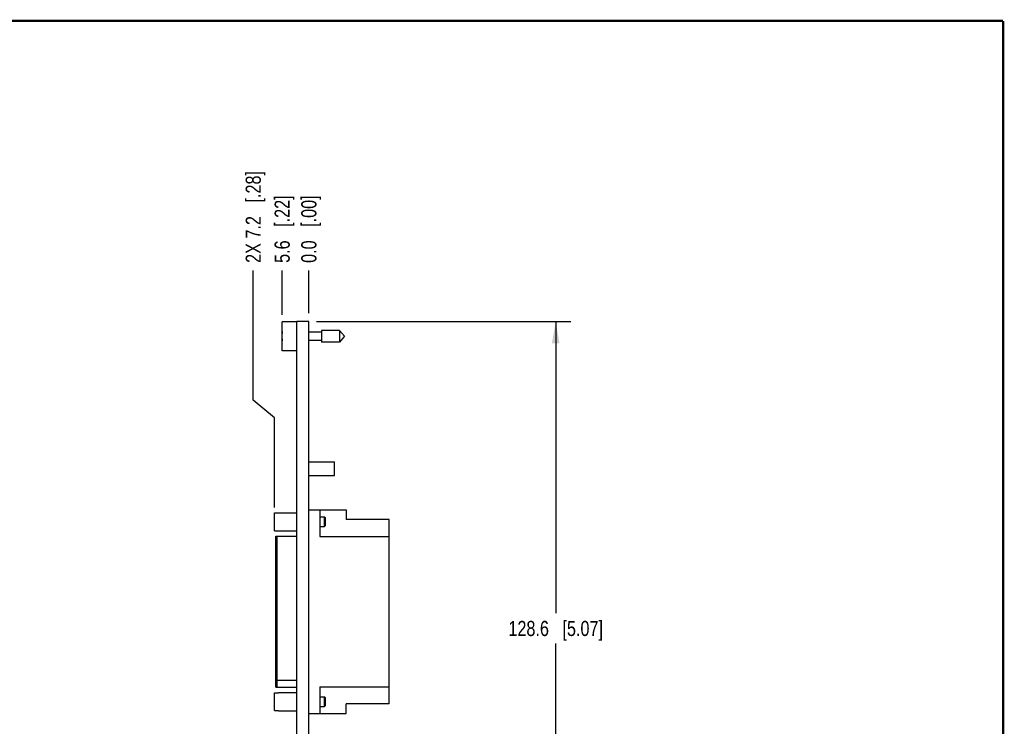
# Model space of a CAD drawing. Header units: inches. Extents: x 0.2 to 16.8, y 0.2 to 10.8.
# Tile 10 of 10: x 8.6 to 16.8, y 4.9 to 10.8. Entities that reach past the tile are written whole.
import ezdxf

# ---------------------------------------------------------------- set-up
doc = ezdxf.new("R2010")
doc.units = ezdxf.units.IN
doc.header["$LTSCALE"] = 0.935
doc.header["$MEASUREMENT"] = 0
doc.layers.get('0').update_dxf_attribs({"linetype": 'CONTINUOUS'})
doc.layers.add('DIMENSIONS', color=7, linetype='CONTINUOUS')
doc.styles.get("Standard").update_dxf_attribs({"font": 'txt', "width": 0.8})
doc.dimstyles.new('DIMSTYLE_1', dxfattribs={"dimtxt": 0.125, "dimasz": 0.18, "dimexe": 0.125, "dimexo": 0.0625, "dimgap": 0.0625, "dimtad": 0, "dimtih": 1, "dimtoh": 1, "dimdec": 1, "dimzin": 0, "dimdsep": 46, "dimtxsty": 'STANDARD', "dimblk": '_FILLED', "dimblk1": '_FILLED', "dimblk2": '_FILLED', "dimcen": 0.09, "dimadec": 1, "dimazin": 0, "dimtp": 0.51, "dimtm": 0.51, "dimtfac": 1, "dimtdec": 1, "dimtofl": 0, "dimtmove": 0, "dimatfit": 3, "dimldrblk": '_FILLED', "dimfxl": 1, "dimtolj": 1, "dimtzin": 0, "dimarcsym": 0})
doc.dimstyles.new('DIMSTYLE_2', dxfattribs={"dimtxt": 0.125, "dimasz": 0.18, "dimexe": 0.125, "dimexo": 0.0625, "dimgap": 0.03125, "dimtad": 0, "dimtih": 1, "dimtoh": 1, "dimdec": 1, "dimzin": 0, "dimdsep": 46, "dimtxsty": 'STANDARD', "dimblk": '_FILLED', "dimblk1": '_FILLED', "dimblk2": '_FILLED', "dimcen": 0.09, "dimadec": 1, "dimazin": 0, "dimtp": 0.51, "dimtm": 0.51, "dimtfac": 1, "dimtdec": 1, "dimtofl": 0, "dimtmove": 0, "dimatfit": 3, "dimldrblk": '_FILLED', "dimfxl": 1, "dimtolj": 1, "dimtzin": 0, "dimarcsym": 0})
doc.dimstyles.new('DIMSTYLE_3', dxfattribs={"dimtxt": 0.125, "dimasz": 0.18, "dimexe": 0.125, "dimexo": 0.0625, "dimgap": 0.03125, "dimtad": 0, "dimtih": 1, "dimtoh": 1, "dimdec": 1, "dimzin": 0, "dimdsep": 46, "dimtxsty": 'STANDARD', "dimblk": '_FILLED', "dimblk1": '_FILLED', "dimblk2": '_FILLED', "dimcen": 0.09, "dimadec": 1, "dimazin": 0, "dimtp": 0.5, "dimtm": 0.5, "dimtfac": 1, "dimtdec": 1, "dimtofl": 0, "dimtmove": 0, "dimatfit": 3, "dimldrblk": '_FILLED', "dimfxl": 1, "dimtolj": 1, "dimtzin": 0, "dimarcsym": 0})

# ---------------------------------------------------------------- blocks, each defined once
blk = doc.blocks.new('_FILLED')
at = {"color": 0, "linetype": 'BYBLOCK'}
blk.add_solid([(0, 0), (-1, 0.174), (-1, -0.174)], dxfattribs=at)
blk = doc.blocks.new('*D0')
at = {"layer": 'DIMENSIONS', "color": 2, "linetype": 'CONTINUOUS'}
for p, q in [((11.0848, 8.2781), (13.1839, 8.2781)), ((13.0589, 8.2781), (13.0589, 5.8706)), ((13.0589, 3.2132), (13.0589, 5.6206)), ((11.0828, 3.2132), (13.1839, 3.2132))]:
    blk.add_line(p, q, dxfattribs=at)
at = {"layer": 'DIMENSIONS', "color": 2, "linetype": 'CONTINUOUS', "xscale": 0.18, "yscale": 0.18, "zscale": 0.18}
for p, rotation in [((13.0589, 8.2781), 90), ((13.0589, 3.2132), 270)]:
    blk.add_blockref('_FILLED', p, dxfattribs=dict(at, rotation=rotation))
at = {"layer": 'DIMENSIONS', "color": 2, "linetype": 'CONTINUOUS', "insert": (13.0589, 5.8081), "char_height": 0.125, "width": 1.225, "attachment_point": 2, "line_spacing_factor": 0.9}
blk.add_mtext('128.6{\\ftxt.shx;\\W1.000000;\\H0.125000; }[5.07]', dxfattribs=at)
blk = doc.blocks.new('*D1')
at = {"layer": 'DIMENSIONS', "color": 2, "linetype": 'CONTINUOUS'}
blk.add_line((10.8023, 8.3326), (10.8023, 8.6992), dxfattribs=at)
at = {"layer": 'DIMENSIONS', "color": 2, "linetype": 'CONTINUOUS', "insert": (10.7398, 8.7617), "char_height": 0.125, "width": 0.925, "attachment_point": 1, "rotation": 90, "line_spacing_factor": 0.9}
blk.add_mtext('5.6{\\ftxt.shx;\\W1.000000;\\H0.125000; }[.22]', dxfattribs=at)
blk = doc.blocks.new('*D2')
at = {"layer": 'DIMENSIONS', "color": 2, "linetype": 'CONTINUOUS'}
blk.add_line((11.0223, 8.3472), (11.0223, 8.6992), dxfattribs=at)
at = {"layer": 'DIMENSIONS', "color": 2, "linetype": 'CONTINUOUS', "insert": (10.9598, 8.7617), "char_height": 0.125, "width": 0.925, "attachment_point": 1, "rotation": 90, "line_spacing_factor": 0.9}
blk.add_mtext('0.0{\\ftxt.shx;\\W1.000000;\\H0.125000; }[.00]', dxfattribs=at)
blk = doc.blocks.new('*D3')
at = {"layer": 'DIMENSIONS', "color": 2, "linetype": 'CONTINUOUS'}
for p, q in [((10.5638, 7.6292), (10.5638, 8.6992)), ((10.738, 7.4835), (10.5638, 7.6292)), ((10.738, 6.7445), (10.738, 7.4835))]:
    blk.add_line(p, q, dxfattribs=at)
at = {"layer": 'DIMENSIONS', "color": 2, "linetype": 'CONTINUOUS', "insert": (10.5013, 8.7617), "char_height": 0.125, "width": 1.225, "attachment_point": 1, "rotation": 90, "line_spacing_factor": 0.9}
blk.add_mtext('2X 7.2{\\ftxt.shx;\\W1.000000;\\H0.125000; }[.28]', dxfattribs=at)

msp = doc.modelspace()

# ---------------------------------------------------------------- linework, layer by layer
at = {"color": 7, "linetype": 'CONTINUOUS'}
for p, q in [((10.8023, 8.0376), (10.8023, 8.2746)), ((10.9223, 8.2746), (10.8023, 8.2746)), ((10.9223, 3.8351), (10.9223, 8.2781)), ((11.0223, 8.2781), (10.9223, 8.2781)), ((11.0223, 3.8322), (11.0223, 8.2781)), ((11.126, 8.2053), (11.126, 8.1068)), ((11.2741, 8.2053), (11.126, 8.2053)), ((11.2741, 8.2053), (11.2741, 8.1068)), ((11.3154, 8.1561), (11.2741, 8.2053)), ((10.8023, 8.1698), (10.8002, 8.1698)), ((10.8002, 8.1423), (10.8023, 8.1423)), ((11.126, 8.1911), (11.0223, 8.1911)), ((11.3154, 8.1561), (11.2741, 8.1068)), ((11.126, 8.121), (11.0223, 8.121)), ((11.2741, 8.1068), (11.126, 8.1068)), ((10.9223, 8.0376), (10.8023, 8.0376)), ((11.0223, 7.1191), (11.2348, 7.1191)), ((11.2348, 7.0071), (11.2348, 7.1191)), ((11.0223, 7.0071), (11.2348, 7.0071)), ((10.738, 6.5523), (10.738, 6.6997)), ((10.738, 6.6997), (10.7715, 6.6997)), ((10.7715, 6.7008), (10.7715, 6.6997)), ((10.7715, 6.7008), (10.9223, 6.7008)), ((11.0223, 6.7245), (11.33, 6.7245)), ((11.1123, 6.7245), (11.1123, 6.504)), ((11.1123, 6.6654), (11.1506, 6.6654)), ((11.1506, 6.5867), (11.1506, 6.6654)), ((11.1506, 6.6654), (11.1585, 6.6575)), ((11.33, 6.7245), (11.33, 6.6442)), ((11.1123, 6.5867), (11.1506, 6.5867)), ((11.1506, 6.5867), (11.1585, 6.5945)), ((11.1585, 6.5945), (11.1585, 6.6575)), ((11.6843, 6.6442), (11.33, 6.6442)), ((11.6843, 5.1237), (11.6843, 6.6442)), ((10.738, 6.5523), (10.7715, 6.5523)), ((10.7497, 5.2609), (10.7497, 6.507)), ((10.7497, 6.507), (10.9223, 6.507)), ((10.7576, 6.507), (10.7576, 5.2609)), ((10.7715, 6.5523), (10.7715, 6.5512)), ((10.7715, 6.5512), (10.9223, 6.5512)), ((11.1123, 6.504), (11.6843, 6.504)), ((10.9223, 5.3173), (10.7576, 5.3173)), ((10.738, 5.2157), (10.7715, 5.2157)), ((10.738, 5.0683), (10.738, 5.2157)), ((10.7497, 5.2609), (10.9223, 5.2609)), ((10.7715, 5.2168), (10.9223, 5.2168)), ((10.7715, 5.2168), (10.7715, 5.2157)), ((11.1123, 5.264), (11.6843, 5.264)), ((11.1123, 5.264), (11.1123, 5.0434)), ((11.1123, 5.1814), (11.1506, 5.1814)), ((11.1506, 5.1814), (11.1585, 5.1735)), ((11.1506, 5.1027), (11.1506, 5.1814)), ((11.1585, 5.1105), (11.1585, 5.1735)), ((11.6843, 5.1237), (11.33, 5.1237)), ((11.33, 5.0434), (11.33, 5.1237)), ((10.738, 5.0683), (10.7715, 5.0683)), ((10.7715, 5.0683), (10.7715, 5.0672)), ((10.7715, 5.0672), (10.9223, 5.0672)), ((11.0223, 5.0434), (11.33, 5.0434)), ((11.1123, 5.1027), (11.1506, 5.1027)), ((11.1506, 5.1027), (11.1585, 5.1105))]:
    msp.add_line(p, q, dxfattribs=at)
at = {"color": 7, "linetype": 'CONTINUOUS', "const_width": 0.02}
for points in [[(16.75, 10.7586), (0.25, 10.7586)], [(16.75, 0.2586), (16.75, 10.7586)]]:
    msp.add_lwpolyline(points, dxfattribs=at)
at = {"color": 7, "linetype": 'CONTINUOUS'}
for start, end in [(172.95034, 177.47432), (182.52568, 187.04968)]:
    msp.add_arc((11.1126, 8.1561), 0.3127, start, end, dxfattribs=at)

# ---------------------------------------------------------------- dimensions: what is measured, and where the dimension line sits
at = {"layer": 'DIMENSIONS', "color": 2, "linetype": 'CONTINUOUS'}
dim = msp.add_ordinate_dim(feature_location=(10.738, 6.7445), offset=(-0.1742, 1.9547), dtype=1, origin=(11.0223, 6.626), text='2X <>', dimstyle='DIMSTYLE_2', dxfattribs=at)
dim.commit()
dim.dimension.update_dxf_attribs({"geometry": '*D3', "text_midpoint": (10.5638, 9.3742)})
for feature_location, offset, origin, dimstyle, picture, middle in [((10.8023, 8.3326), (0, 0.3666), (11.0223, 8.2781), 'DIMSTYLE_2', '*D1', (10.8023, 9.2242)), ((11.0222911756, 8.3471767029), (0, 0.3520004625), (11.0222911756, 8.2780605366), 'DIMSTYLE_3', '*D2', (11.0222911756, 9.2241771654))]:
    dim = msp.add_ordinate_dim(feature_location=feature_location, offset=offset, dtype=1, origin=origin, dimstyle=dimstyle, dxfattribs=at)
    dim.commit()
    dim.dimension.update_dxf_attribs({"geometry": picture, "text_midpoint": middle})
dim = msp.add_linear_dim(base=(13.0589, 8.2781), p1=(11.0203, 3.2132), p2=(11.0223, 8.2781), angle=90, dimstyle='DIMSTYLE_1', dxfattribs=at)
dim.commit()
dim.dimension.update_dxf_attribs({"geometry": '*D0', "text_midpoint": (13.0589, 5.7456), "dimtype": 160})

doc.saveas('drawing.dxf')
